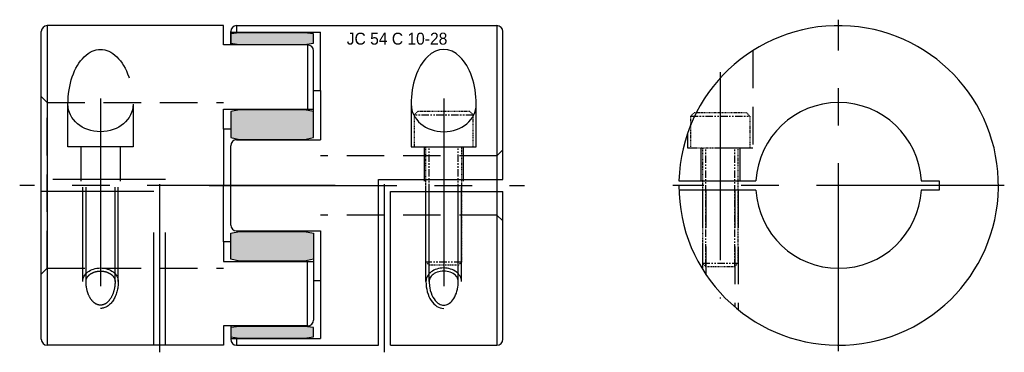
# Model space of a CAD drawing. Extents: x -161 to 5, y -84 to -27.
import ezdxf

# ---------------------------------------------------------------- set-up
doc = ezdxf.new("R2010")
doc.units = 0
doc.header["$MEASUREMENT"] = 0
for name, pattern in [('CENTER', [50.8, 31.75, -6.35, 6.35, -6.35]), ('HIDDEN', [9.525, 6.35, -3.175]), ('PHANTOM', [2.5, 1.25, -0.25, 0.25, -0.25, 0.25, -0.25])]:
    doc.linetypes.add(name, pattern=pattern)
doc.layers.get('0').update_dxf_attribs({"linetype": 'CONTINUOUS'})
for name, color, linetype in [('BOM', 6, 'CONTINUOUS'), ('CENTER', 1, 'CENTER'), ('HIDDEN', 2, 'HIDDEN'), ('PHANTOM', 6, 'PHANTOM'), ('THIN', 3, 'CONTINUOUS')]:
    doc.layers.add(name, color=color, linetype=linetype)
doc.styles.add('H', font='Gulim.ttf')

msp = doc.modelspace()

# ---------------------------------------------------------------- hatches: boundary and pattern name
at = {"linetype": 'Continuous'}
h = msp.add_hatch(color=2, dxfattribs=at)
h.paths.add_polyline_path([(-124.32, -29.64), (-125.82, -29.84), (-125.82, -31.44), (-124.32, -31.64), (-113.32, -31.64), (-111.82, -31.44), (-111.82, -29.84), (-113.32, -29.64)])
h.paths.add_polyline_path([(-124.32, -42.67), (-125.82, -42.97), (-125.82, -47.37), (-124.32, -47.67), (-113.32, -47.67), (-111.82, -47.37), (-111.82, -42.97), (-113.32, -42.67)])
h.paths.add_polyline_path([(-113.32, -68.22), (-111.82, -67.92), (-111.82, -63.52), (-113.32, -63.22), (-124.32, -63.22), (-125.82, -63.52), (-125.82, -67.92), (-124.32, -68.22)])
h.paths.add_polyline_path([(-124.32, -79.26), (-125.82, -79.46), (-125.82, -81.06), (-124.32, -81.26), (-113.32, -81.26), (-111.82, -81.06), (-111.82, -79.46), (-113.32, -79.26)])

# ---------------------------------------------------------------- linework, layer by layer
for p, q in [((-157.82, -55.45), (-157.82, -29.45)), ((-156.82, -28.45), (-156.82, -55.45)), ((-127.02, -28.45), (-156.82, -28.45)), ((-127.02, -31.71), (-127.02, -28.45)), ((-125.82, -31.71), (-125.82, -29.45)), ((-125.82, -29.57), (-110.62, -29.57)), ((-124.82, -28.45), (-124.82, -29.57)), ((-124.82, -28.45), (-80.82, -28.45)), ((-110.62, -39.4), (-110.62, -29.57)), ((-80.82, -28.45), (-80.82, -54.45)), ((-79.82, -54.45), (-79.82, -29.45)), ((-112.82, -31.71), (-127.02, -31.71)), ((-112.82, -31.71), (-112.82, -42.59)), ((-111.82, -42.95), (-111.82, -32.71)), ((-111.82, -39.4), (-110.62, -39.4)), ((-110.62, -39.4), (-110.62, -47.75)), ((-127.02, -42.59), (-111.82, -42.59)), ((-127.02, -45.93), (-127.02, -42.59)), ((-127.02, -45.93), (-127.02, -55.45)), ((-125.82, -45.93), (-127.02, -45.93)), ((-124.82, -47.75), (-110.62, -47.75)), ((-125.82, -62.14), (-125.82, -48.75)), ((-100.82, -82.45), (-100.82, -54.45)), ((-100.82, -54.45), (-79.82, -54.45)), ((-157.82, -81.45), (-157.82, -55.45)), ((-156.82, -55.45), (-156.82, -82.45)), ((-127.02, -64.97), (-127.02, -55.45)), ((-98.82, -82.45), (-98.82, -56.45)), ((-98.82, -56.45), (-79.82, -56.45)), ((-80.82, -56.45), (-80.82, -82.45)), ((-79.82, -81.45), (-79.82, -56.45)), ((-124.82, -63.14), (-110.62, -63.14)), ((-110.62, -63.14), (-110.62, -71.49)), ((-127.02, -64.97), (-127.02, -68.31)), ((-125.82, -64.97), (-127.02, -64.97)), ((-111.82, -67.92), (-111.82, -78.19)), ((-127.02, -68.31), (-111.82, -68.31)), ((-112.82, -79.19), (-112.82, -68.31)), ((-111.82, -71.49), (-110.62, -71.49)), ((-110.62, -71.49), (-110.62, -81.33)), ((-112.82, -79.19), (-127.02, -79.19)), ((-127.02, -79.19), (-127.02, -82.45)), ((-125.82, -79.19), (-125.82, -81.45)), ((-125.82, -81.33), (-110.62, -81.33)), ((-124.82, -81.33), (-124.82, -82.45)), ((-127.02, -82.45), (-156.82, -82.45)), ((-124.82, -82.45), (-100.82, -82.45)), ((-98.82, -82.45), (-80.82, -82.45))]:
    msp.add_line(p, q, dxfattribs=at)
for p, q in [((-50.07, -54.65), (-37.06, -54.65)), ((-37.06, -56.25), (-50.07, -56.25))]:
    msp.add_line(p, q)
msp.add_lwpolyline([(-9.11, -54.65), (-6.08, -54.65), (-6.08, -56.25), (-9.11, -56.25)])
for centre, radius, start, end in [((-156.82, -29.45), 1, 90, 180), ((-124.82, -29.45), 1, 90, 180), ((-80.82, -29.45), 1, 0, 90), ((-112.82, -32.71), 1, 0, 90), ((-23.08, -55.45), 14, 3.2758, 176.7242), ((-124.82, -48.75), 1, 90, 180), ((-23.08, -55.45), 14, 183.2758, 356.7242), ((-124.82, -62.14), 1, 180, 270), ((-112.82, -78.19), 1, 270, 360), ((-156.82, -81.45), 1, 180, 270), ((-124.82, -81.45), 1, 180, 270), ((-80.82, -81.45), 1, 270, 0)]:
    msp.add_arc(centre, radius, start, end, dxfattribs=at)
msp.add_arc((-23.08, -55.45), 27, 180, 178.3021)
at = {"ltscale": 0.1}
for major_axis, ratio, start_param, end_param in [((0, 9.27), 0.593441, 4.712389, 7.853982), ((5.5, 0), 0.842543, 3.141593, 6.283185)]:
    msp.add_ellipse((-89.82, -41.74), major_axis=major_axis, ratio=ratio, start_param=start_param, end_param=end_param, dxfattribs=at)
for points, knots in [([(-87.36, -71.67), (-87.36, -71.43), (-87.43, -71.2), (-87.72, -70.74), (-87.94, -70.52), (-88.52, -70.17), (-88.87, -70.04), (-89.62, -69.91), (-90.02, -69.91), (-90.77, -70.04), (-91.12, -70.17), (-91.7, -70.52), (-91.92, -70.74), (-92.21, -71.2), (-92.27, -71.43), (-92.27, -71.67)], [0, 0, 0, 0, 0.449017, 0.449017, 0.898034, 0.898034, 1.347051, 1.347051, 1.796068, 1.796068, 2.245085, 2.245085, 2.694102, 2.694102, 3.141593, 3.141593, 3.141593, 3.141593]), ([(-92.27, -71.67), (-92.27, -72.04), (-92.24, -72.41), (-92.07, -73.34), (-91.89, -73.88), (-91.41, -74.76), (-91.11, -75.11), (-90.54, -75.52), (-90.27, -75.63), (-89.75, -75.7), (-89.49, -75.67), (-88.96, -75.45), (-88.7, -75.26), (-88.21, -74.72), (-87.99, -74.37), (-87.63, -73.55), (-87.5, -73.09), (-87.38, -72.29), (-87.36, -71.98), (-87.36, -71.67)], [1.570796, 1.570796, 1.570796, 1.570796, 1.836657, 1.836657, 2.264653, 2.264653, 2.692649, 2.692649, 3.051779, 3.051779, 3.41091, 3.41091, 3.77004, 3.77004, 4.12917, 4.12917, 4.488301, 4.488301, 4.712389, 4.712389, 4.712389, 4.712389])]:
    msp.add_open_spline(points, degree=3, knots=knots, dxfattribs=at)
at = {"layer": 'BOM', "linetype": 'Continuous'}
for points in [[(-124.32, -31.64), (-113.32, -31.64), (-111.82, -31.44), (-111.82, -29.84), (-113.32, -29.64), (-124.32, -29.64), (-125.82, -29.84), (-125.82, -31.44)], [(-124.32, -47.67), (-113.32, -47.67), (-111.82, -47.37), (-111.82, -42.97), (-113.32, -42.67), (-124.32, -42.67), (-125.82, -42.97), (-125.82, -47.37)], [(-124.32, -63.22), (-113.32, -63.22), (-111.82, -63.52), (-111.82, -67.92), (-113.32, -68.22), (-124.32, -68.22), (-125.82, -67.92), (-125.82, -63.52)], [(-124.32, -81.26), (-113.32, -81.26), (-111.82, -81.06), (-111.82, -79.46), (-113.32, -79.26), (-124.32, -79.26), (-125.82, -79.46), (-125.82, -81.06)]]:
    msp.add_lwpolyline(points, close=True, dxfattribs=at)
at = {"layer": 'CENTER'}
for p, q in [((-23.08, -83.45), (-23.08, -27.45)), ((-43.08, -36.31), (-43.08, -74.58)), ((-147.82, -40.74), (-147.82, -72.67)), ((-89.82, -40.74), (-89.82, -72.67)), ((4.92, -55.45), (-51.08, -55.45))]:
    msp.add_line(p, q, dxfattribs=at)
at = {"layer": 'CENTER', "linetype": 'CENTER'}
for p, q in [((-108.16, -55.45), (-161.48, -55.45)), ((-137.82, -83.65), (-137.82, -55.25)), ((-129.48, -55.45), (-76.16, -55.45)), ((-99.82, -83.65), (-99.82, -55.25))]:
    msp.add_line(p, q, dxfattribs=at)
at = {"layer": 'HIDDEN'}
for p, q in [((-156.82, -41.45), (-127.02, -41.45)), ((-46.38, -49.15), (-46.38, -54.65)), ((-39.78, -49.15), (-39.78, -54.65)), ((-80.82, -50.45), (-110.62, -50.45)), ((-46.08, -56.25), (-46.08, -69.59)), ((-45.54, -56.25), (-45.54, -70.43)), ((-40.63, -56.25), (-40.63, -75.97)), ((-40.08, -56.25), (-40.08, -76.42)), ((-80.82, -60.45), (-110.62, -60.45)), ((-156.82, -69.45), (-127.02, -69.45))]:
    msp.add_line(p, q, dxfattribs=at)
at = {"layer": 'HIDDEN', "ltscale": 3}
for p, q in [((-153.32, -48.95), (-153.32, -41.74)), ((-142.32, -41.74), (-142.32, -48.95)), ((-95.32, -41.74), (-95.32, -48.95)), ((-84.32, -48.95), (-84.32, -41.74)), ((-142.32, -48.95), (-153.32, -48.95)), ((-151.12, -48.95), (-151.12, -54.75)), ((-144.52, -48.95), (-144.52, -54.75)), ((-95.32, -48.95), (-84.32, -48.95)), ((-93.12, -48.95), (-93.12, -54.75)), ((-86.52, -48.95), (-86.52, -54.75)), ((-136.82, -54.45), (-157.82, -54.45)), ((-136.82, -82.45), (-136.82, -54.45)), ((-138.82, -56.45), (-157.82, -56.45)), ((-150.82, -71.67), (-150.82, -55.75)), ((-150.27, -71.67), (-150.27, -55.75)), ((-145.36, -71.67), (-145.36, -55.75)), ((-144.82, -71.67), (-144.82, -55.75)), ((-138.82, -82.45), (-138.82, -56.45)), ((-92.82, -71.67), (-92.82, -55.75)), ((-92.27, -71.67), (-92.27, -55.75)), ((-87.36, -71.67), (-87.36, -55.75)), ((-86.82, -71.67), (-86.82, -55.75))]:
    msp.add_line(p, q, dxfattribs=at)
at = {"layer": 'HIDDEN'}
for points in [[(-37.58, -32.67), (-37.58, -49.15), (-48.58, -49.15), (-48.58, -46.57)], [(-157.82, -70.45), (-156.82, -69.45), (-156.82, -41.45), (-157.82, -40.45)], [(-79.82, -49.45), (-80.82, -50.45), (-80.82, -60.45), (-79.82, -61.45)]]:
    msp.add_lwpolyline(points, dxfattribs=at)
at = {"layer": 'HIDDEN', "ltscale": 3, "extrusion": (0, 0, -1)}
for centre, major_axis, ratio, start_param, end_param in [((-147.82, -41.74), (0, 9.27), 0.593441, 4.712389, 7.853982), ((-147.82, -41.74), (-5.5, 0), 0.842543, 3.141593, 6.283185), ((-147.82, -71.67), (3, 0), 0.759338, 3.141593, 6.283185), ((-147.82, -71.67), (0, 4.56), 0.658468, 1.570796, 3.141593)]:
    msp.add_ellipse(centre, major_axis=major_axis, ratio=ratio, start_param=start_param, end_param=end_param, dxfattribs=at)
at = {"layer": 'HIDDEN', "ltscale": 3}
msp.add_ellipse((-89.82, -71.67), major_axis=(-3, 0), ratio=0.759338, start_param=3.141593, end_param=6.283185, dxfattribs=at)
for points, knots in [([(-150.27, -71.67), (-150.27, -71.43), (-150.21, -71.2), (-149.92, -70.74), (-149.69, -70.52), (-149.12, -70.17), (-148.77, -70.04), (-148.01, -69.91), (-147.61, -69.91), (-146.86, -70.04), (-146.51, -70.17), (-145.94, -70.52), (-145.71, -70.74), (-145.43, -71.2), (-145.36, -71.43), (-145.36, -71.67)], [0, 0, 0, 0, 0.449017, 0.449017, 0.898034, 0.898034, 1.347051, 1.347051, 1.796068, 1.796068, 2.245085, 2.245085, 2.694102, 2.694102, 3.141593, 3.141593, 3.141593, 3.141593]), ([(-145.36, -71.67), (-145.36, -72.04), (-145.39, -72.41), (-145.56, -73.34), (-145.74, -73.88), (-146.23, -74.76), (-146.52, -75.11), (-147.09, -75.52), (-147.36, -75.63), (-147.88, -75.7), (-148.14, -75.67), (-148.67, -75.45), (-148.93, -75.26), (-149.42, -74.72), (-149.65, -74.37), (-150, -73.55), (-150.13, -73.09), (-150.25, -72.29), (-150.27, -71.98), (-150.27, -71.67)], [1.570796, 1.570796, 1.570796, 1.570796, 1.836657, 1.836657, 2.264653, 2.264653, 2.692649, 2.692649, 3.051779, 3.051779, 3.41091, 3.41091, 3.77004, 3.77004, 4.12917, 4.12917, 4.488301, 4.488301, 4.712389, 4.712389, 4.712389, 4.712389])]:
    msp.add_open_spline(points, degree=3, knots=knots, dxfattribs=at)
at = {"layer": 'PHANTOM'}
for p, q in [((-84.82, -43.55), (-94.82, -43.55)), ((-48.08, -43.75), (-38.08, -43.75)), ((-92.27, -68.95), (-92.27, -48.95)), ((-87.36, -68.95), (-87.36, -48.95)), ((-45.54, -69.15), (-45.54, -49.15)), ((-40.63, -69.15), (-40.63, -49.15)), ((-86.82, -68.4), (-92.82, -68.4)), ((-46.08, -68.6), (-40.08, -68.6))]:
    msp.add_line(p, q, dxfattribs=at)
at = {"layer": 'PHANTOM', "ltscale": 0.1}
for points in [[(-84.82, -48.95), (-84.82, -43.55), (-85.42, -42.95), (-94.22, -42.95), (-94.82, -43.55), (-94.82, -48.95)], [(-48.08, -49.15), (-48.08, -43.75), (-47.48, -43.15), (-38.68, -43.15), (-38.08, -43.75), (-38.08, -49.15)]]:
    msp.add_lwpolyline(points, close=True, dxfattribs=at)
for points in [[(-86.82, -48.95), (-86.82, -68.4), (-87.36, -68.95), (-92.27, -68.95), (-92.82, -68.4), (-92.82, -48.95)], [(-46.08, -49.15), (-46.08, -68.6), (-45.54, -69.15), (-40.63, -69.15), (-40.08, -68.6), (-40.08, -49.15)]]:
    msp.add_lwpolyline(points, dxfattribs=at)
at = {"layer": 'THIN', "ltscale": 0.1}
msp.add_ellipse((-89.82, -71.67), major_axis=(0, 4.56), ratio=0.658468, start_param=1.570796, end_param=3.141593, dxfattribs=at)

# ---------------------------------------------------------------- texts
at = {"style": 'H'}
msp.add_text('JC 54 C 10-28', height=2.016, dxfattribs=at).set_placement((-106.21, -31.66))

doc.saveas('drawing.dxf')
